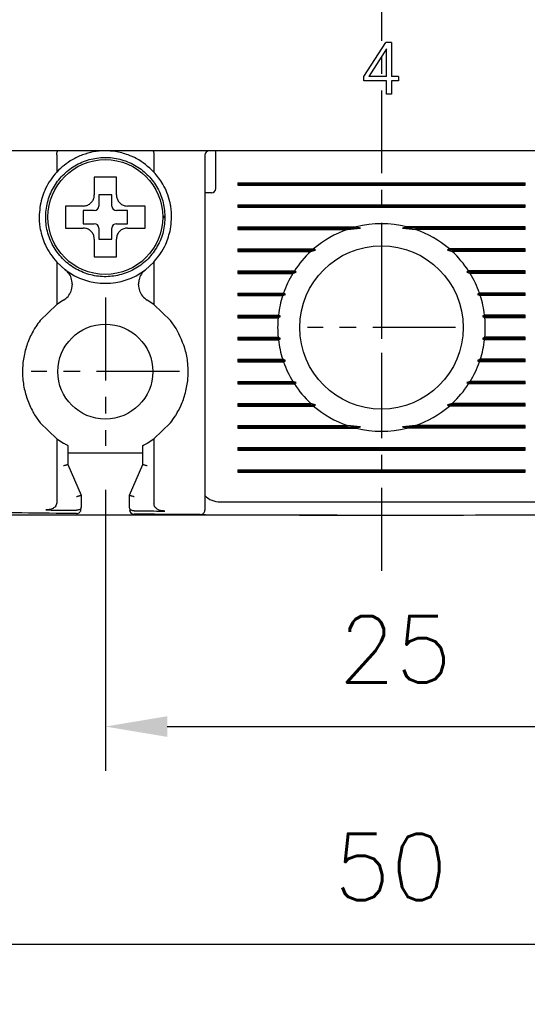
# Model space of a CAD drawing. Extents: x 2148 to 5370, y -907 to 1512.
# Tile 16 of 30: x 4831 to 4854, y 1274 to 1318. Entities that reach past the tile are written whole.
import ezdxf

# ---------------------------------------------------------------- set-up
doc = ezdxf.new("R2010")
doc.units = 0
doc.header["$LTSCALE"] = 3
doc.header["$MEASUREMENT"] = 0
doc.linetypes.add('CENTER', pattern=[2, 1.25, -0.25, 0.25, -0.25])
doc.layers.get('0').update_dxf_attribs({"linetype": 'CONTINUOUS'})
doc.layers.get('Defpoints').update_dxf_attribs({"linetype": 'CONTINUOUS'})
doc.layers.add('cen', color=1, linetype='CENTER')
doc.layers.add('di', color=3, linetype='CONTINUOUS')
doc.styles.add('KIM', font='ROMANS.shx', dxfattribs={"height": 5, "bigfont": 'GSG1.shx'})
doc.styles.get("Standard").update_dxf_attribs({"font": 'romans.shx', "height": 3, "bigfont": 'ghs.shx'})
doc.dimstyles.new('STANDARD$0', dxfattribs={"dimtxt": 5, "dimasz": 5, "dimexe": 1, "dimexo": 2, "dimgap": 2, "dimtad": 1, "dimdec": 4, "dimzin": 12, "dimdsep": 46, "dimtxsty": 'KIM', "dimcen": -1, "dimdle": 0.1, "dimadec": 0, "dimazin": 0, "dimtfac": 1, "dimtdec": 4, "dimtmove": 0, "dimatfit": 3, "dimfxl": 0, "dimtolj": 1, "dimtzin": 0, "dimarcsym": 0})

# ---------------------------------------------------------------- blocks, each defined once
blk = doc.blocks.new('*D39')
at = {"layer": 'Defpoints', "color": 0}
for p in [(4809.753, 1299.138), (4884.753, 1299.038), (4809.753, 1268.282)]:
    blk.add_point(p, dxfattribs=at)
at = {"layer": 'di'}
for p, q in [((4809.753, 1297.138), (4809.753, 1266.282)), ((4884.753, 1297.038), (4884.753, 1266.282)), ((4881.953, 1268.282), (4812.553, 1268.282))]:
    blk.add_line(p, q, dxfattribs=at)
for points in [[(4812.553, 1268.748), (4812.553, 1267.815), (4809.753, 1268.282)], [(4881.953, 1268.748), (4881.953, 1267.815), (4884.753, 1268.282)]]:
    blk.add_solid(points, dxfattribs=at)
at = {"layer": 'di', "insert": (4847.243, 1271.782), "char_height": 3, "attachment_point": 5}
blk.add_mtext('\\A1;75', dxfattribs=at)
blk = doc.blocks.new('*D43')
at = {"layer": 'Defpoints', "color": 0}
for p in [(4834.753, 1299.183), (4859.753, 1299.183), (4859.753, 1286.464)]:
    blk.add_point(p, dxfattribs=at)
at = {"layer": 'di'}
for p, q in [((4834.753, 1297.183), (4834.753, 1284.464)), ((4859.753, 1297.183), (4859.753, 1284.464)), ((4837.553, 1286.464), (4856.953, 1286.464))]:
    blk.add_line(p, q, dxfattribs=at)
for points in [[(4837.553, 1286.931), (4837.553, 1285.997), (4834.753, 1286.464)], [(4856.953, 1286.931), (4856.953, 1285.997), (4859.753, 1286.464)]]:
    blk.add_solid(points, dxfattribs=at)
at = {"layer": 'di', "insert": (4847.877, 1289.964), "char_height": 3, "attachment_point": 5}
blk.add_mtext('\\A1;25', dxfattribs=at)
blk = doc.blocks.new('*D44')
at = {"layer": 'Defpoints', "color": 0}
for p in [(4810.553, 1394.538), (4794.415, 1296.038), (4847.253, 1296.038)]:
    blk.add_point(p, dxfattribs=at)
at = {"layer": 'di'}
for p, q in [((4808.553, 1394.538), (4792.415, 1394.538)), ((4794.415, 1391.738), (4794.415, 1298.838)), ((4845.253, 1296.038), (4792.415, 1296.038))]:
    blk.add_line(p, q, dxfattribs=at)
for points in [[(4793.948, 1391.738), (4794.881, 1391.738), (4794.415, 1394.538)], [(4793.948, 1298.838), (4794.881, 1298.838), (4794.415, 1296.038)]]:
    blk.add_solid(points, dxfattribs=at)
at = {"layer": 'di', "insert": (4790.915, 1345.638), "char_height": 3, "attachment_point": 5, "rotation": 90}
blk.add_mtext('\\A1;98.5', dxfattribs=at)
blk = doc.blocks.new('*D51')
at = {"layer": 'Defpoints', "color": 0}
for p in [(4822.253, 1301.183), (4872.253, 1301.183), (4872.253, 1276.609)]:
    blk.add_point(p, dxfattribs=at)
at = {"layer": 'di'}
for p, q in [((4822.253, 1299.183), (4822.253, 1274.609)), ((4872.253, 1299.183), (4872.253, 1274.609)), ((4825.053, 1276.609), (4869.453, 1276.609))]:
    blk.add_line(p, q, dxfattribs=at)
for points in [[(4825.053, 1277.076), (4825.053, 1276.142), (4822.253, 1276.609)], [(4869.453, 1277.076), (4869.453, 1276.142), (4872.253, 1276.609)]]:
    blk.add_solid(points, dxfattribs=at)
at = {"layer": 'di', "insert": (4847.673, 1280.109), "char_height": 3, "attachment_point": 5}
blk.add_mtext('\\A1;50', dxfattribs=at)

msp = doc.modelspace()

# ---------------------------------------------------------------- linework, layer by layer
for p, q in [((4846.449, 1315.903), (4847.456, 1317.441)), ((4847.699, 1317.441), (4847.456, 1317.441)), ((4847.699, 1317.441), (4847.699, 1315.903)), ((4847.475, 1317.153), (4846.674, 1315.903)), ((4847.475, 1315.903), (4847.475, 1317.153)), ((4846.449, 1315.711), (4846.449, 1315.903)), ((4847.475, 1315.903), (4846.674, 1315.903)), ((4848.02, 1315.903), (4847.699, 1315.903)), ((4848.02, 1315.903), (4848.02, 1315.711)), ((4847.475, 1315.711), (4846.449, 1315.711)), ((4847.475, 1315.102), (4847.475, 1315.711)), ((4848.02, 1315.711), (4847.699, 1315.711)), ((4847.699, 1315.711), (4847.699, 1315.102)), ((4847.699, 1315.102), (4847.475, 1315.102)), ((4884.053, 1312.538), (4810.453, 1312.538)), ((4832.553, 1312.354), (4832.553, 1312.352)), ((4832.553, 1312.352), (4832.553, 1311.577)), ((4836.953, 1312.352), (4836.953, 1312.354)), ((4836.953, 1312.352), (4836.953, 1311.577)), ((4839.253, 1312.338), (4839.253, 1297.144)), ((4839.753, 1312.138), (4839.753, 1312.538)), ((4839.753, 1310.838), (4839.753, 1312.138)), ((4840.753, 1311.095), (4853.753, 1311.095)), ((4840.753, 1311.095), (4840.753, 1310.98)), ((4840.753, 1311.038), (4853.753, 1311.038)), ((4840.753, 1310.98), (4853.753, 1310.98)), ((4853.753, 1310.98), (4853.753, 1311.095)), ((4835.053, 1310.538), (4834.453, 1310.538)), ((4834.453, 1310.538), (4834.453, 1310.038)), ((4835.053, 1310.038), (4835.053, 1310.538)), ((4839.553, 1310.638), (4839.253, 1310.638)), ((4840.753, 1310.095), (4853.753, 1310.095)), ((4840.753, 1310.095), (4840.753, 1309.98)), ((4853.753, 1309.98), (4853.753, 1310.095)), ((4833.183, 1310.038), (4832.953, 1310.038)), ((4834.253, 1309.838), (4833.753, 1309.838)), ((4833.753, 1309.838), (4833.753, 1309.238)), ((4835.753, 1309.838), (4835.253, 1309.838)), ((4835.753, 1309.238), (4835.753, 1309.838)), ((4840.753, 1310.038), (4853.753, 1310.038)), ((4840.753, 1309.98), (4853.753, 1309.98)), ((4833.753, 1309.238), (4834.253, 1309.238)), ((4835.253, 1309.238), (4835.753, 1309.238)), ((4837.353, 1309.572), (4837.453, 1309.572)), ((4837.453, 1309.504), (4837.353, 1309.504)), ((4837.453, 1309.572), (4837.453, 1309.504)), ((4834.453, 1309.038), (4834.453, 1308.538)), ((4835.053, 1308.538), (4835.053, 1309.038)), ((4840.753, 1309.095), (4846.106, 1309.095)), ((4840.753, 1309.095), (4840.753, 1308.98)), ((4840.753, 1309.038), (4846.299, 1309.038)), ((4840.753, 1308.98), (4845.718, 1308.98)), ((4845.718, 1308.98), (4846.299, 1309.038)), ((4846.299, 1309.038), (4846.106, 1309.095)), ((4848.401, 1309.095), (4848.207, 1309.038)), ((4848.207, 1309.038), (4848.788, 1308.98)), ((4853.753, 1309.038), (4848.207, 1309.038)), ((4853.753, 1309.095), (4848.401, 1309.095)), ((4853.753, 1308.98), (4848.788, 1308.98)), ((4853.753, 1308.98), (4853.753, 1309.095)), ((4834.453, 1308.538), (4835.053, 1308.538)), ((4834.253, 1307.968), (4834.253, 1307.738)), ((4840.753, 1308.095), (4844.182, 1308.095)), ((4840.753, 1308.095), (4840.753, 1307.98)), ((4840.753, 1308.038), (4844.268, 1308.038)), ((4840.753, 1307.98), (4844.053, 1307.98)), ((4844.053, 1307.98), (4844.268, 1308.038)), ((4844.268, 1308.038), (4844.182, 1308.095)), ((4850.324, 1308.095), (4850.238, 1308.038)), ((4850.238, 1308.038), (4850.453, 1307.98)), ((4853.753, 1308.038), (4850.238, 1308.038)), ((4853.753, 1308.095), (4850.324, 1308.095)), ((4853.753, 1307.98), (4850.453, 1307.98)), ((4853.753, 1307.98), (4853.753, 1308.095)), ((4832.553, 1307.498), (4832.553, 1305.574)), ((4832.553, 1307.498), (4832.937, 1307.15)), ((4836.569, 1307.15), (4836.953, 1307.498)), ((4836.953, 1307.498), (4836.953, 1305.574)), ((4840.753, 1307.095), (4843.31, 1307.095)), ((4840.753, 1307.095), (4840.753, 1306.98)), ((4840.753, 1307.038), (4843.392, 1307.038)), ((4840.753, 1306.98), (4843.238, 1306.98)), ((4843.238, 1306.98), (4843.392, 1307.038)), ((4843.392, 1307.038), (4843.31, 1307.095)), ((4851.196, 1307.095), (4851.115, 1307.038)), ((4851.115, 1307.038), (4851.269, 1306.98)), ((4853.753, 1307.038), (4851.115, 1307.038)), ((4853.753, 1307.095), (4851.196, 1307.095)), ((4853.753, 1306.98), (4851.269, 1306.98)), ((4853.753, 1306.98), (4853.753, 1307.095)), ((4833.253, 1306.513), (4833.253, 1306.464)), ((4836.253, 1306.464), (4836.253, 1306.513)), ((4840.753, 1306.095), (4842.819, 1306.095)), ((4840.753, 1306.095), (4840.753, 1305.98)), ((4842.905, 1306.038), (4842.819, 1306.095)), ((4851.688, 1306.095), (4851.602, 1306.038)), ((4853.753, 1306.095), (4851.688, 1306.095)), ((4853.753, 1305.98), (4853.753, 1306.095)), ((4832.858, 1305.773), (4832.553, 1305.574)), ((4836.953, 1305.574), (4836.649, 1305.773)), ((4840.753, 1306.038), (4842.905, 1306.038)), ((4840.753, 1305.98), (4842.78, 1305.98)), ((4842.78, 1305.98), (4842.905, 1306.038)), ((4851.602, 1306.038), (4851.726, 1305.98)), ((4853.753, 1306.038), (4851.602, 1306.038)), ((4853.753, 1305.98), (4851.726, 1305.98)), ((4832.553, 1305.574), (4831.803, 1304.853)), ((4837.703, 1304.853), (4836.953, 1305.574)), ((4837.953, 1304.493), (4837.703, 1304.853)), ((4840.753, 1305.095), (4842.586, 1305.095)), ((4840.753, 1305.095), (4840.753, 1304.98)), ((4840.753, 1305.038), (4842.68, 1305.038)), ((4840.753, 1304.98), (4842.574, 1304.98)), ((4842.574, 1304.98), (4842.68, 1305.038)), ((4842.68, 1305.038), (4842.586, 1305.095)), ((4851.92, 1305.095), (4851.826, 1305.038)), ((4851.826, 1305.038), (4851.932, 1304.98)), ((4853.753, 1305.038), (4851.826, 1305.038)), ((4853.753, 1305.095), (4851.92, 1305.095)), ((4853.753, 1304.98), (4851.932, 1304.98)), ((4853.753, 1304.98), (4853.753, 1305.095)), ((4840.753, 1304.095), (4842.574, 1304.095)), ((4840.753, 1304.095), (4840.753, 1303.98)), ((4840.753, 1304.038), (4842.68, 1304.038)), ((4840.753, 1303.98), (4842.586, 1303.98)), ((4842.68, 1304.038), (4842.574, 1304.095)), ((4842.586, 1303.98), (4842.68, 1304.038)), ((4851.932, 1304.095), (4851.826, 1304.038)), ((4851.826, 1304.038), (4851.92, 1303.98)), ((4853.753, 1304.038), (4851.826, 1304.038)), ((4853.753, 1303.98), (4851.92, 1303.98)), ((4853.753, 1304.095), (4851.932, 1304.095)), ((4853.753, 1303.98), (4853.753, 1304.095)), ((4840.753, 1303.095), (4842.78, 1303.095)), ((4840.753, 1303.095), (4840.753, 1302.98)), ((4840.753, 1303.038), (4842.905, 1303.038)), ((4840.753, 1302.98), (4842.819, 1302.98)), ((4842.905, 1303.038), (4842.78, 1303.095)), ((4842.819, 1302.98), (4842.905, 1303.038)), ((4851.726, 1303.095), (4851.602, 1303.038)), ((4851.602, 1303.038), (4851.688, 1302.98)), ((4853.753, 1303.038), (4851.602, 1303.038)), ((4853.753, 1302.98), (4851.688, 1302.98)), ((4853.753, 1303.095), (4851.726, 1303.095)), ((4853.753, 1302.98), (4853.753, 1303.095)), ((4840.753, 1302.095), (4843.238, 1302.095)), ((4840.753, 1302.095), (4840.753, 1301.98)), ((4840.753, 1302.038), (4843.392, 1302.038)), ((4843.392, 1302.038), (4843.238, 1302.095)), ((4843.31, 1301.98), (4843.392, 1302.038)), ((4851.269, 1302.095), (4851.115, 1302.038)), ((4851.115, 1302.038), (4851.196, 1301.98)), ((4853.753, 1302.038), (4851.115, 1302.038)), ((4853.753, 1302.095), (4851.269, 1302.095)), ((4853.753, 1301.98), (4853.753, 1302.095)), ((4840.753, 1301.98), (4843.31, 1301.98)), ((4853.753, 1301.98), (4851.196, 1301.98)), ((4840.753, 1301.095), (4844.053, 1301.095)), ((4840.753, 1301.095), (4840.753, 1300.98)), ((4840.753, 1301.038), (4844.268, 1301.038)), ((4840.753, 1300.98), (4844.182, 1300.98)), ((4844.268, 1301.038), (4844.053, 1301.095)), ((4844.182, 1300.98), (4844.268, 1301.038)), ((4850.453, 1301.095), (4850.238, 1301.038)), ((4850.238, 1301.038), (4850.324, 1300.98)), ((4853.753, 1301.038), (4850.238, 1301.038)), ((4853.753, 1300.98), (4850.324, 1300.98)), ((4853.753, 1301.095), (4850.453, 1301.095)), ((4853.753, 1300.98), (4853.753, 1301.095)), ((4831.553, 1300.583), (4831.803, 1300.222)), ((4831.803, 1300.222), (4832.553, 1299.501)), ((4836.953, 1299.501), (4837.703, 1300.222)), ((4840.753, 1300.095), (4845.718, 1300.095)), ((4840.753, 1300.095), (4840.753, 1299.98)), ((4840.753, 1300.038), (4846.299, 1300.038)), ((4840.753, 1299.98), (4846.106, 1299.98)), ((4846.299, 1300.038), (4845.718, 1300.095)), ((4846.106, 1299.98), (4846.299, 1300.038)), ((4848.788, 1300.095), (4848.207, 1300.038)), ((4848.207, 1300.038), (4848.401, 1299.98)), ((4853.753, 1300.038), (4848.207, 1300.038)), ((4853.753, 1299.98), (4848.401, 1299.98)), ((4853.753, 1300.095), (4848.788, 1300.095)), ((4853.753, 1299.98), (4853.753, 1300.095)), ((4832.553, 1299.501), (4832.553, 1296.596)), ((4832.553, 1299.501), (4832.853, 1299.305)), ((4836.653, 1299.305), (4836.953, 1299.501)), ((4836.953, 1299.501), (4836.953, 1296.549)), ((4833.053, 1299.195), (4833.053, 1298.337)), ((4836.453, 1298.337), (4836.453, 1299.195)), ((4840.753, 1299.095), (4853.753, 1299.095)), ((4840.753, 1299.095), (4840.753, 1298.98)), ((4840.753, 1299.038), (4853.753, 1299.038)), ((4840.753, 1298.98), (4853.753, 1298.98)), ((4853.753, 1298.98), (4853.753, 1299.095)), ((4836.453, 1298.838), (4833.053, 1298.838)), ((4833.053, 1298.337), (4833.053, 1298.338)), ((4833.053, 1298.338), (4833.653, 1296.938)), ((4835.853, 1296.938), (4836.453, 1298.338)), ((4836.453, 1298.338), (4836.453, 1298.337)), ((4840.753, 1298.095), (4853.753, 1298.095)), ((4840.753, 1298.095), (4840.753, 1297.98)), ((4840.753, 1298.038), (4853.753, 1298.038)), ((4853.753, 1297.98), (4853.753, 1298.095)), ((4840.753, 1297.98), (4853.753, 1297.98)), ((4833.653, 1296.938), (4833.653, 1296.937)), ((4833.653, 1296.937), (4833.653, 1296.39)), ((4835.853, 1296.937), (4835.853, 1296.938)), ((4835.853, 1296.365), (4835.853, 1296.937)), ((4833.451, 1296.258), (4833.453, 1296.258)), ((4839.953, 1296.638), (4854.553, 1296.638)), ((4836.052, 1296.234), (4836.053, 1296.234))]:
    msp.add_line(p, q)
for centre, radius in [((4834.753, 1309.538), 2.6), ((4847.253, 1304.538), 3.7), ((4834.753, 1302.538), 2.15)]:
    msp.add_circle(centre, radius)
for centre, radius, start, end in [((4839.453, 1312.338), 0.2, 90, 180), ((4839.553, 1310.838), 0.2, 270, 0), ((4834.253, 1310.038), 0.2, 270, 0), ((4835.253, 1310.038), 0.2, 180, 270), ((4834.253, 1309.038), 0.2, 0, 90), ((4835.253, 1309.038), 0.2, 90, 180), ((4847.253, 1304.538), 4.7, 75.8668, 104.1332), ((4847.253, 1304.538), 4.7, 109.0625, 130.8026), ((4847.253, 1304.538), 4.7, 49.1974, 70.9375), ((4847.253, 1304.538), 4.7, 132.9123, 147.0301), ((4847.253, 1304.538), 4.7, 32.9699, 47.0877), ((4834.753, 1309.538), 3, 232.7522, 307.2478), ((4847.253, 1304.538), 4.7, 148.6925, 160.6442), ((4847.253, 1304.538), 4.7, 19.3558, 31.3075), ((4847.253, 1304.538), 4.7, 162.1296, 173.1848), ((4847.253, 1304.538), 4.7, 6.8152, 17.8704), ((4847.253, 1304.538), 4.7, 174.6005, 185.3995), ((4847.253, 1304.538), 4.7, 354.6005, 5.3995), ((4847.253, 1304.538), 4.7, 186.8152, 197.8704), ((4847.253, 1304.538), 4.7, 342.1296, 353.1848), ((4847.253, 1304.538), 4.7, 199.3558, 211.3075), ((4847.253, 1304.538), 4.7, 328.6925, 340.6442), ((4847.253, 1304.538), 4.7, 212.9699, 227.0877), ((4847.253, 1304.538), 4.7, 312.9123, 327.0301), ((4847.253, 1304.538), 4.7, 229.1974, 250.9375), ((4847.253, 1304.538), 4.7, 289.0625, 310.8026), ((4847.253, 1304.538), 4.7, 255.8668, 284.1332), ((4839.953, 1297.638), 1, 225.4794, 270), ((4833.453, 1296.31), 0.2, 269.4033, 360), ((4836.053, 1296.285), 0.2, 180, 269.5157), ((4839.053, 1296.263), 0.2, 269.6454, 0), ((4847.253, 2621.248), 1325.21, 269.632498, 270.367502)]:
    msp.add_arc(centre, radius, start, end)
for points, knots in [([(4832.553, 1312.354), (4832.554, 1312.376), (4832.556, 1312.419), (4832.566, 1312.475), (4832.58, 1312.516), (4832.594, 1312.534), (4832.603, 1312.538), (4832.606, 1312.538), (4832.607, 1312.538)], [0, 0, 0, 0, 0.217458, 0.434772, 0.655996, 0.88466, 0.986787, 1, 1, 1, 1]), ([(4833.719, 1312.354), (4833.56, 1312.287), (4833.124, 1312.105), (4832.775, 1311.782), (4832.553, 1311.577)], [0, 0, 0, 0, 0.364329, 1, 1, 1, 1]), ([(4834.753, 1312.538), (4834.565, 1312.529), (4834.212, 1312.512), (4833.876, 1312.404), (4833.719, 1312.354)], [0, 0, 0, 0, 0.532004, 1, 1, 1, 1]), ([(4835.787, 1312.354), (4835.593, 1312.414), (4835.256, 1312.519), (4834.903, 1312.532), (4834.753, 1312.538)], [0, 0, 0, 0, 0.575576, 1, 1, 1, 1]), ([(4836.953, 1311.577), (4836.702, 1311.806), (4836.35, 1312.125), (4835.912, 1312.303), (4835.787, 1312.354)], [0, 0, 0, 0, 0.7139442, 1, 1, 1, 1]), ([(4836.9, 1312.538), (4836.9, 1312.538), (4836.903, 1312.538), (4836.912, 1312.534), (4836.926, 1312.516), (4836.94, 1312.475), (4836.95, 1312.419), (4836.952, 1312.376), (4836.953, 1312.354)], [0, 0, 0, 0, 0.013213, 0.11534, 0.344004, 0.565228, 0.782542, 1, 1, 1, 1]), ([(4837.453, 1309.572), (4837.433, 1309.806), (4837.391, 1310.278), (4837.099, 1310.933), (4836.66, 1311.493), (4836.089, 1311.92), (4835.427, 1312.185), (4834.719, 1312.268), (4834.013, 1312.167), (4833.358, 1311.886), (4832.798, 1311.444), (4832.371, 1310.873), (4832.106, 1310.211), (4832.023, 1309.503), (4832.124, 1308.798), (4832.405, 1308.142), (4832.847, 1307.582), (4833.417, 1307.155), (4834.08, 1306.891), (4834.788, 1306.807), (4835.493, 1306.908), (4836.148, 1307.19), (4836.709, 1307.631), (4837.133, 1308.202), (4837.409, 1308.864), (4837.438, 1309.337), (4837.453, 1309.572)], [0, 0, 0, 0, 0.041425, 0.083575, 0.125, 0.166425, 0.208575, 0.25, 0.291425, 0.333575, 0.375, 0.416425, 0.458575, 0.5, 0.541425, 0.583575, 0.625, 0.666425, 0.708575, 0.75, 0.791425, 0.833575, 0.875, 0.916425, 0.958575, 1, 1, 1, 1]), ([(4832.553, 1311.577), (4832.365, 1311.342), (4832.016, 1310.905), (4831.87, 1310.343), (4831.803, 1310.083)], [0, 0, 0, 0, 0.5380986, 1, 1, 1, 1]), ([(4837.703, 1310.083), (4837.693, 1310.132), (4837.626, 1310.466), (4837.413, 1311.012), (4837.095, 1311.403), (4836.953, 1311.577)], [0, 0, 0, 0, 0.087364, 0.593572, 1, 1, 1, 1]), ([(4834.253, 1311.338), (4834.253, 1311.294), (4834.253, 1311.218), (4834.253, 1311.141), (4834.253, 1311.108)], [0, 0, 0, 0, 0.571794, 1, 1, 1, 1]), ([(4834.253, 1311.108), (4834.253, 1310.942), (4834.253, 1310.752), (4834.253, 1310.562), (4834.253, 1310.538)], [0, 0, 0, 0, 0.871112, 1, 1, 1, 1]), ([(4835.253, 1311.108), (4835.253, 1311.141), (4835.253, 1311.218), (4835.253, 1311.294), (4835.253, 1311.338)], [0, 0, 0, 0, 0.428206, 1, 1, 1, 1]), ([(4835.253, 1310.538), (4835.253, 1310.562), (4835.253, 1310.752), (4835.253, 1310.942), (4835.253, 1311.108)], [0, 0, 0, 0, 0.128888, 1, 1, 1, 1]), ([(4833.753, 1310.038), (4833.809, 1310.043), (4833.922, 1310.054), (4834.071, 1310.14), (4834.184, 1310.267), (4834.245, 1310.407), (4834.251, 1310.5), (4834.253, 1310.538)], [0, 0, 0, 0, 0.214612, 0.429239, 0.643513, 0.857576, 1, 1, 1, 1]), ([(4835.253, 1310.538), (4835.259, 1310.481), (4835.27, 1310.369), (4835.356, 1310.219), (4835.482, 1310.106), (4835.623, 1310.046), (4835.716, 1310.04), (4835.753, 1310.038)], [0, 0, 0, 0, 0.214612, 0.429239, 0.643513, 0.857576, 1, 1, 1, 1]), ([(4831.803, 1310.083), (4831.772, 1309.794), (4831.732, 1309.426), (4831.791, 1309.069), (4831.803, 1308.992)], [0, 0, 0, 0, 0.78462, 1, 1, 1, 1]), ([(4837.703, 1308.992), (4837.735, 1309.287), (4837.775, 1309.651), (4837.715, 1310.013), (4837.703, 1310.083)], [0, 0, 0, 0, 0.807198, 1, 1, 1, 1]), ([(4833.753, 1310.038), (4833.729, 1310.038), (4833.539, 1310.038), (4833.349, 1310.038), (4833.183, 1310.038)], [0, 0, 0, 0, 0.128888, 1, 1, 1, 1]), ([(4836.323, 1310.038), (4836.158, 1310.038), (4835.968, 1310.038), (4835.778, 1310.038), (4835.753, 1310.038)], [0, 0, 0, 0, 0.871112, 1, 1, 1, 1]), ([(4836.553, 1310.038), (4836.51, 1310.038), (4836.434, 1310.038), (4836.356, 1310.038), (4836.323, 1310.038)], [0, 0, 0, 0, 0.571794, 1, 1, 1, 1]), ([(4831.803, 1308.992), (4831.869, 1308.739), (4832.015, 1308.171), (4832.361, 1307.738), (4832.553, 1307.498)], [0, 0, 0, 0, 0.445861, 1, 1, 1, 1]), ([(4832.953, 1309.038), (4833.007, 1309.038), (4833.083, 1309.038), (4833.161, 1309.038), (4833.183, 1309.038)], [0, 0, 0, 0, 0.70684, 1, 1, 1, 1]), ([(4833.183, 1309.038), (4833.349, 1309.038), (4833.539, 1309.038), (4833.729, 1309.038), (4833.753, 1309.038)], [0, 0, 0, 0, 0.871112, 1, 1, 1, 1]), ([(4834.253, 1308.538), (4834.248, 1308.594), (4834.237, 1308.706), (4834.151, 1308.856), (4834.024, 1308.969), (4833.883, 1309.029), (4833.79, 1309.035), (4833.753, 1309.038)], [0, 0, 0, 0, 0.214612, 0.429239, 0.643513, 0.857576, 1, 1, 1, 1]), ([(4835.753, 1309.038), (4835.697, 1309.032), (4835.585, 1309.021), (4835.435, 1308.935), (4835.322, 1308.808), (4835.262, 1308.668), (4835.256, 1308.575), (4835.253, 1308.538)], [0, 0, 0, 0, 0.2146123, 0.4292387, 0.6435135, 0.8575757, 1, 1, 1, 1]), ([(4835.753, 1309.038), (4835.778, 1309.038), (4835.968, 1309.038), (4836.158, 1309.038), (4836.323, 1309.038)], [0, 0, 0, 0, 0.128888, 1, 1, 1, 1]), ([(4836.323, 1309.038), (4836.356, 1309.038), (4836.434, 1309.038), (4836.51, 1309.038), (4836.553, 1309.038)], [0, 0, 0, 0, 0.428206, 1, 1, 1, 1]), ([(4836.953, 1307.498), (4837.154, 1307.752), (4837.499, 1308.187), (4837.643, 1308.755), (4837.703, 1308.992)], [0, 0, 0, 0, 0.583241, 1, 1, 1, 1]), ([(4834.253, 1308.538), (4834.253, 1308.513), (4834.253, 1308.323), (4834.253, 1308.133), (4834.253, 1307.968)], [0, 0, 0, 0, 0.128888, 1, 1, 1, 1]), ([(4835.253, 1307.968), (4835.253, 1308.133), (4835.253, 1308.323), (4835.253, 1308.513), (4835.253, 1308.538)], [0, 0, 0, 0, 0.871112, 1, 1, 1, 1]), ([(4835.253, 1307.738), (4835.253, 1307.791), (4835.253, 1307.867), (4835.253, 1307.945), (4835.253, 1307.968)], [0, 0, 0, 0, 0.70684, 1, 1, 1, 1]), ([(4833.253, 1306.513), (4833.244, 1306.603), (4833.226, 1306.783), (4833.102, 1307.004), (4832.986, 1307.107), (4832.937, 1307.15)], [0, 0, 0, 0, 0.367828, 0.735683, 1, 1, 1, 1]), ([(4836.569, 1307.15), (4836.503, 1307.088), (4836.371, 1306.965), (4836.27, 1306.733), (4836.258, 1306.578), (4836.253, 1306.513)], [0, 0, 0, 0, 0.366318, 0.732591, 1, 1, 1, 1]), ([(4832.858, 1305.773), (4832.93, 1305.826), (4833.076, 1305.933), (4833.222, 1306.179), (4833.243, 1306.366), (4833.253, 1306.464)], [0, 0, 0, 0, 0.323953, 0.647862, 1, 1, 1, 1]), ([(4836.253, 1306.464), (4836.262, 1306.374), (4836.281, 1306.194), (4836.42, 1305.943), (4836.571, 1305.831), (4836.649, 1305.773)], [0, 0, 0, 0, 0.325778, 0.651579, 1, 1, 1, 1]), ([(4831.803, 1304.853), (4831.735, 1304.761), (4831.647, 1304.644), (4831.57, 1304.52), (4831.553, 1304.493)], [0, 0, 0, 0, 0.783321, 1, 1, 1, 1]), ([(4831.553, 1304.493), (4831.541, 1304.473), (4831.421, 1304.273), (4831.23, 1303.87), (4831.055, 1303.261), (4830.987, 1302.629), (4831.024, 1301.993), (4831.171, 1301.373), (4831.365, 1300.904), (4831.513, 1300.652), (4831.553, 1300.583)], [0, 0, 0, 0, 0.016609, 0.1701, 0.323593, 0.477808, 0.632023, 0.786686, 0.941347, 1, 1, 1, 1]), ([(4837.953, 1300.583), (4838.028, 1300.716), (4838.207, 1301.033), (4838.395, 1301.58), (4838.507, 1302.206), (4838.507, 1302.842), (4838.385, 1303.634), (4838.121, 1304.159), (4837.953, 1304.493)], [0, 0, 0, 0, 0.111592, 0.26571, 0.419831, 0.574549, 0.729265, 1, 1, 1, 1]), ([(4837.703, 1300.222), (4837.778, 1300.323), (4837.865, 1300.439), (4837.943, 1300.566), (4837.953, 1300.583)], [0, 0, 0, 0, 0.873396, 1, 1, 1, 1]), ([(4832.853, 1299.305), (4832.883, 1299.288), (4832.938, 1299.256), (4833.004, 1299.22), (4833.046, 1299.199), (4833.051, 1299.196), (4833.053, 1299.195)], [0, 0, 0, 0, 0.2979613, 0.5599554, 0.7989416, 1, 1, 1, 1]), ([(4836.453, 1299.195), (4836.455, 1299.196), (4836.459, 1299.198), (4836.49, 1299.214), (4836.536, 1299.238), (4836.593, 1299.269), (4836.634, 1299.293), (4836.653, 1299.305)], [0, 0, 0, 0, 0.188954, 0.377385, 0.579407, 0.805366, 1, 1, 1, 1]), ([(4833.053, 1298.337), (4833.051, 1298.334), (4833.047, 1298.328), (4833.013, 1298.314), (4832.964, 1298.299), (4832.909, 1298.285), (4832.871, 1298.277), (4832.855, 1298.274), (4832.853, 1298.273)], [0, 0, 0, 0, 0.209284, 0.418502, 0.629593, 0.844734, 0.985697, 1, 1, 1, 1]), ([(4836.653, 1298.273), (4836.652, 1298.274), (4836.636, 1298.277), (4836.597, 1298.285), (4836.542, 1298.299), (4836.493, 1298.314), (4836.46, 1298.328), (4836.455, 1298.334), (4836.453, 1298.337)], [0, 0, 0, 0, 0.014303, 0.155266, 0.370407, 0.581498, 0.790716, 1, 1, 1, 1]), ([(4839.253, 1297.144), (4839.253, 1297.111), (4839.253, 1296.966), (4839.253, 1296.722), (4839.253, 1296.469), (4839.253, 1296.296), (4839.253, 1296.274), (4839.253, 1296.263)], [0, 0, 0, 0, 0.070888, 0.30317, 0.535449, 0.767724, 1, 1, 1, 1]), ([(4833.653, 1296.937), (4833.651, 1296.934), (4833.647, 1296.928), (4833.613, 1296.914), (4833.564, 1296.899), (4833.509, 1296.885), (4833.471, 1296.876), (4833.455, 1296.873), (4833.453, 1296.873)], [0, 0, 0, 0, 0.209288, 0.41851, 0.629604, 0.844744, 0.985694, 1, 1, 1, 1]), ([(4836.053, 1296.873), (4836.052, 1296.873), (4836.036, 1296.876), (4835.997, 1296.885), (4835.942, 1296.899), (4835.893, 1296.914), (4835.86, 1296.928), (4835.855, 1296.934), (4835.853, 1296.937)], [0, 0, 0, 0, 0.014306, 0.155256, 0.370396, 0.58149, 0.790712, 1, 1, 1, 1]), ([(4832.553, 1296.596), (4832.55, 1296.564), (4832.542, 1296.499), (4832.48, 1296.41), (4832.372, 1296.33), (4832.222, 1296.28), (4832.107, 1296.276), (4832.054, 1296.273)], [0, 0, 0, 0, 0.146941, 0.293551, 0.479409, 0.75724, 1, 1, 1, 1]), ([(4832.054, 1296.273), (4832.221, 1296.272), (4832.686, 1296.266), (4833.152, 1296.261), (4833.451, 1296.258)], [0, 0, 0, 0, 0.357126, 1, 1, 1, 1]), ([(4833.653, 1296.39), (4833.653, 1296.389), (4833.653, 1296.374), (4833.646, 1296.345), (4833.615, 1296.308), (4833.57, 1296.28), (4833.515, 1296.262), (4833.474, 1296.259), (4833.453, 1296.258)], [0, 0, 0, 0, 0.009072, 0.230311, 0.441413, 0.632595, 0.816154, 1, 1, 1, 1]), ([(4836.052, 1296.234), (4836.031, 1296.235), (4835.99, 1296.237), (4835.935, 1296.256), (4835.89, 1296.284), (4835.861, 1296.321), (4835.853, 1296.35), (4835.853, 1296.365), (4835.853, 1296.365)], [0, 0, 0, 0, 0.184812, 0.369329, 0.561684, 0.774222, 0.990891, 1, 1, 1, 1]), ([(4837.444, 1296.222), (4837.36, 1296.23), (4837.23, 1296.241), (4837.081, 1296.317), (4837.001, 1296.394), (4836.959, 1296.474), (4836.955, 1296.526), (4836.953, 1296.549)], [0, 0, 0, 0, 0.3856491, 0.5927567, 0.75933, 0.8923951, 1, 1, 1, 1]), ([(4833.451, 1296.11), (4832.624, 1296.119), (4831.623, 1296.129), (4830.623, 1296.142), (4830.451, 1296.144)], [0, 0, 0, 0, 0.827381, 1, 1, 1, 1]), ([(4839.052, 1296.063), (4838.88, 1296.064), (4837.88, 1296.07), (4836.879, 1296.078), (4836.052, 1296.085)], [0, 0, 0, 0, 0.1721742, 1, 1, 1, 1]), ([(4836.053, 1296.234), (4836.353, 1296.231), (4836.817, 1296.227), (4837.281, 1296.224), (4837.444, 1296.222)], [0, 0, 0, 0, 0.646884, 1, 1, 1, 1])]:
    msp.add_open_spline(points, degree=3, knots=knots)
for points in [[(4835.253, 1311.338), (4835.087, 1311.338), (4834.753, 1311.338), (4834.42, 1311.338), (4834.253, 1311.338)], [(4832.953, 1310.038), (4832.953, 1309.871), (4832.953, 1309.538), (4832.953, 1309.204), (4832.953, 1309.038)], [(4836.553, 1309.038), (4836.553, 1309.204), (4836.553, 1309.538), (4836.553, 1309.871), (4836.553, 1310.038)], [(4834.253, 1307.738), (4834.42, 1307.738), (4834.753, 1307.738), (4835.087, 1307.738), (4835.253, 1307.738)]]:
    msp.add_open_spline(points, degree=3)
at = {"layer": 'cen'}
for p, q in [((4847.253, 1399.27), (4847.253, 1293.464)), ((4847.253, 1307.893), (4847.253, 1301.183)), ((4834.753, 1305.893), (4834.753, 1299.183)), ((4850.608, 1304.538), (4843.898, 1304.538)), ((4838.108, 1302.538), (4831.398, 1302.538))]:
    msp.add_line(p, q, dxfattribs=at)

# ---------------------------------------------------------------- dimensions: what is measured, and where the dimension line sits
at = {"layer": 'di'}
dim = msp.add_linear_dim(base=(4794.415, 1296.038), p1=(4810.553, 1394.538), p2=(4847.253, 1296.038), angle=90, dimstyle='STANDARD$0', override={"dimtxt": 3, "dimasz": 2.8, "dimexe": 2, "dimdec": 2, "dimzin": 8, "dimtxsty": 'Standard', "dimcen": 0, "dimclrd": 256, "dimclre": 256, "dimclrt": 256, "dimadec": 2, "dimazin": 2, "dimtfac": 0.6, "dimtdec": 2, "dimtzin": 8, "dimlwd": 65535, "dimlwe": 65535, "dimarcsym": 1}, dxfattribs=at)
dim.commit()
dim.dimension.update_dxf_attribs({"geometry": '*D44', "text_midpoint": (4794.415, 1345.638), "dimtype": 160})
for base, p1, p2, picture, middle in [((4872.253, 1276.609), (4822.253, 1301.183), (4872.253, 1301.183), '*D51', (4847.673, 1276.609)), ((4809.753, 1268.282), (4884.753, 1299.038), (4809.753, 1299.138), '*D39', (4847.243, 1268.282)), ((4859.753, 1286.464), (4834.753, 1299.183), (4859.753, 1299.183), '*D43', (4847.877, 1286.464))]:
    dim = msp.add_linear_dim(base=base, p1=p1, p2=p2, dimstyle='STANDARD$0', override={"dimtxt": 3, "dimasz": 2.8, "dimexe": 2, "dimdec": 2, "dimzin": 8, "dimtxsty": 'Standard', "dimcen": 0, "dimclrd": 256, "dimclre": 256, "dimclrt": 256, "dimadec": 2, "dimazin": 2, "dimtfac": 0.6, "dimtdec": 2, "dimtzin": 8, "dimlwd": 65535, "dimlwe": 65535, "dimarcsym": 1}, dxfattribs=at)
    dim.commit()
    dim.dimension.update_dxf_attribs({"geometry": picture, "text_midpoint": middle, "dimtype": 160})

doc.saveas('drawing.dxf')
